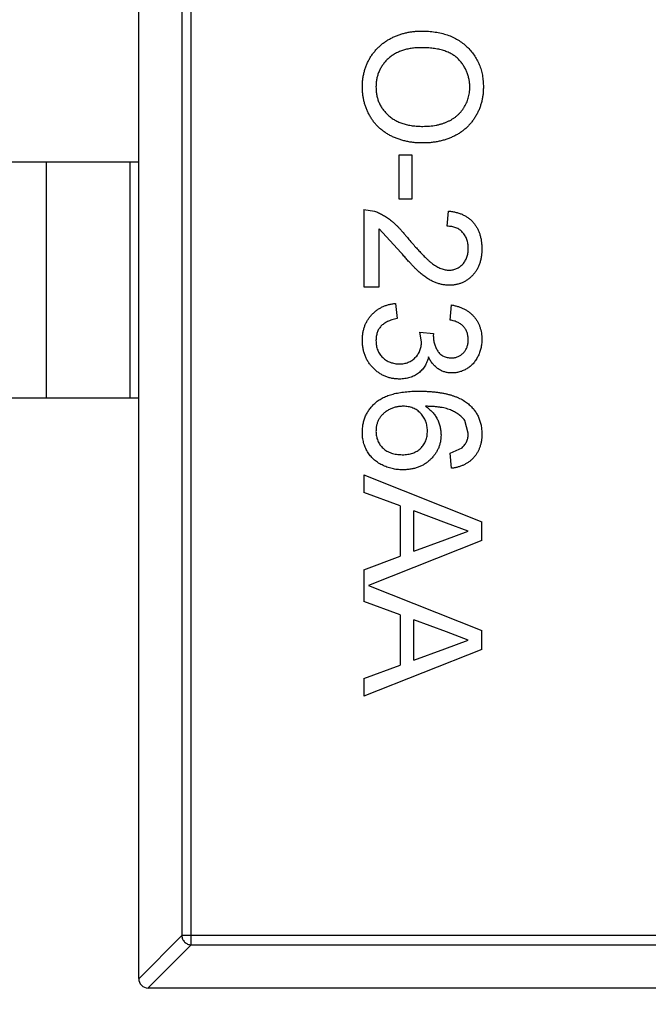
# Model space of a CAD drawing. Header units: millimetres. Extents: x -21 to 173, y -170 to -77.
# Tile 12 of 95: x 117.93 to 119.26, y -147.22 to -145.13. Entities that reach past the tile are written whole.
import ezdxf

# ---------------------------------------------------------------- set-up
doc = ezdxf.new("R2010")
doc.units = ezdxf.units.MM
doc.header["$LTSCALE"] = 1.21
doc.header["$MEASUREMENT"] = 0
doc.header["$PDMODE"] = 3
doc.header["$PDSIZE"] = 0.3125
doc.layers.get('0').update_dxf_attribs({"linetype": 'CONTINUOUS'})
doc.layers.get('DEFPOINTS').update_dxf_attribs({"linetype": 'CONTINUOUS'})
doc.layers.add('Dim', color=3, linetype='CONTINUOUS', lineweight=25)
doc.styles.get("Standard").update_dxf_attribs({"font": 'txt', "width": 0.8})
doc.dimstyles.get("Standard").update_dxf_attribs({"dimtxt": 0.15625, "dimasz": 0.1875, "dimexe": 0.125, "dimexo": 0.0625, "dimgap": 0.09, "dimtad": 0, "dimtih": 1, "dimtoh": 1, "dimzin": 4, "dimdsep": 46, "dimtxsty": 'STANDARD', "dimblk": '_FILLED', "dimblk1": '_FILLED', "dimblk2": '_FILLED', "dimcen": 0.09, "dimazin": 1, "dimtp": 0.01, "dimtm": 0.01, "dimtfac": 1, "dimtofl": 0, "dimtmove": 0, "dimatfit": 3, "dimldrblk": '_FILLED', "dimfxl": 1, "dimtolj": 1, "dimtzin": 4, "dimarcsym": 0})

# ---------------------------------------------------------------- blocks, each defined once
blk = doc.blocks.new('_FILLED')
at = {"color": 0, "linetype": 'ByBlock'}
blk.add_solid([(0, 0), (-1, 0.16667), (-1, -0.16667)], dxfattribs=at)
blk = doc.blocks.new('*D65')
at = {"layer": 'DEFPOINTS', "color": 0}
for p in [(105.5298, -92.6324), (171.1468, -92.6324), (151.3452, -159.3324)]:
    blk.add_point(p, dxfattribs=at)
at = {"layer": 'Dim', "color": 0, "lineweight": -2}
for p, q in [((105.5923, -92.6324), (171.2718, -92.6324)), ((171.1468, -95.1324), (171.1468, -122.059)), ((171.1468, -156.8324), (171.1468, -129.9057)), ((151.4077, -159.3324), (171.2718, -159.3324))]:
    blk.add_line(p, q, dxfattribs=at)
at = {"layer": 'Dim', "color": 0, "lineweight": -2, "xscale": 2.5, "yscale": 2.5, "zscale": 2.5}
for p, rotation in [((171.1468, -92.6324), 90), ((171.1468, -159.3324), 270)]:
    blk.add_blockref('_FILLED', p, dxfattribs=dict(at, rotation=rotation))
at = {"layer": 'Dim', "color": 0, "insert": (171.1468, -125.9824), "char_height": 2.5, "attachment_point": 5, "rotation": 90, "line_spacing_factor": 2.5}
blk.add_mtext('\\A1;66.70', dxfattribs=at)

msp = doc.modelspace()

# ---------------------------------------------------------------- linework, layer by layer
at = {"color": 7, "linetype": 'Continuous'}
for p, q in [((118.1797, -147.1623), (118.1797, -144.2023)), ((118.2711, -144.2934), (118.2711, -147.0711)), ((118.2908, -147.0908), (118.2908, -144.2737)), ((118.7594, -145.4179), (118.7306, -145.4179)), ((118.7306, -145.4179), (118.7306, -145.5108)), ((118.7594, -145.5108), (118.7594, -145.4179)), ((117.5297, -145.4323), (118.1797, -145.4323)), ((117.9836, -145.4323), (117.9836, -145.9323)), ((118.1619, -145.9323), (118.1619, -145.4323)), ((118.7306, -145.5108), (118.7594, -145.5108)), ((118.6569, -145.5333), (118.6569, -145.6967)), ((118.6569, -145.5333), (118.6791, -145.5366)), ((118.8331, -145.5685), (118.8364, -145.5365)), ((118.6889, -145.6967), (118.6889, -145.5744)), ((118.7353, -145.6241), (118.6889, -145.5744)), ((118.6569, -145.6967), (118.6889, -145.6967)), ((118.7242, -145.732), (118.7274, -145.764)), ((118.8396, -145.7672), (118.8428, -145.7352)), ((118.7755, -145.7926), (118.8043, -145.7959)), ((118.7789, -145.8133), (118.7755, -145.7926)), ((118.8043, -145.7959), (118.8039, -145.8005)), ((117.5297, -145.9323), (118.1797, -145.9323)), ((118.878, -146.0071), (118.8706, -145.9798)), ((118.8396, -146.0493), (118.8652, -146.0377)), ((118.8428, -146.0813), (118.8396, -146.0493)), ((118.6569, -146.0952), (118.9069, -146.1945)), ((118.6569, -146.0952), (118.6569, -146.1326)), ((118.7338, -146.1611), (118.6569, -146.1326)), ((118.7338, -146.1611), (118.7338, -146.2676)), ((118.8318, -146.1973), (118.7626, -146.1717)), ((118.7626, -146.257), (118.7626, -146.1717)), ((118.878, -146.2143), (118.8318, -146.1973)), ((118.9069, -146.2342), (118.9069, -146.1945)), ((118.9069, -146.2342), (118.6663, -146.3297)), ((118.7626, -146.257), (118.8283, -146.2327)), ((118.8283, -146.2327), (118.878, -146.2143)), ((118.6569, -146.2961), (118.7338, -146.2676)), ((118.6569, -146.2961), (118.6569, -146.3634)), ((118.6663, -146.3297), (118.9069, -146.4252)), ((118.7338, -146.3918), (118.6569, -146.3634)), ((118.7338, -146.3918), (118.7338, -146.4984)), ((118.8318, -146.428), (118.7626, -146.4024)), ((118.7626, -146.4878), (118.7626, -146.4024)), ((118.878, -146.4451), (118.8318, -146.428)), ((118.9069, -146.465), (118.9069, -146.4252)), ((118.7626, -146.4878), (118.8283, -146.4635)), ((118.8283, -146.4635), (118.878, -146.4451)), ((118.9069, -146.465), (118.6569, -146.5643)), ((118.6569, -146.5268), (118.7338, -146.4984)), ((118.6569, -146.5268), (118.6569, -146.5643)), ((118.1797, -147.1626), (118.2711, -147.0711)), ((119.7882, -147.0711), (118.2711, -147.0711)), ((118.2908, -147.0908), (118.1993, -147.1823)), ((118.2908, -147.0908), (119.7685, -147.0908)), ((119.8597, -147.1823), (118.1997, -147.1823))]:
    msp.add_line(p, q, dxfattribs=at)
msp.add_arc((118.1997, -147.1623), 0.02, 180, 270, dxfattribs=at)
for points, knots in [([(118.6537, -145.2736), (118.6537, -145.2708), (118.6538, -145.2651), (118.6546, -145.2567), (118.6559, -145.2485), (118.6578, -145.2405), (118.6602, -145.2328), (118.6631, -145.2253), (118.6665, -145.218), (118.6704, -145.211), (118.6748, -145.2043), (118.6797, -145.1981), (118.6849, -145.1922), (118.6905, -145.1868), (118.6964, -145.1817), (118.7028, -145.1771), (118.7096, -145.1729), (118.7167, -145.1692), (118.724, -145.1658), (118.7315, -145.163), (118.7391, -145.1605), (118.7468, -145.1585), (118.7546, -145.157), (118.7625, -145.1559), (118.7705, -145.1551), (118.7759, -145.1551), (118.7786, -145.155)], [0, 0, 0, 0, 0.044697, 0.088534, 0.131409, 0.173814, 0.215715, 0.257247, 0.298848, 0.340604, 0.382029, 0.42297, 0.463632, 0.504048, 0.544591, 0.584964, 0.626265, 0.667979, 0.709943, 0.751382, 0.792619, 0.833948, 0.875008, 0.916446, 0.957907, 1, 1, 1, 1]), ([(118.7786, -145.155), (118.7836, -145.1551), (118.7933, -145.1553), (118.8076, -145.1569), (118.8209, -145.1595), (118.8335, -145.1631), (118.8452, -145.1678), (118.8561, -145.1734), (118.8661, -145.1803), (118.8753, -145.188), (118.8834, -145.1966), (118.8906, -145.2058), (118.8966, -145.2157), (118.9016, -145.2261), (118.9054, -145.2372), (118.9081, -145.2489), (118.9098, -145.2611), (118.91, -145.2695), (118.9101, -145.2738)], [0, 0, 0, 0, 0.075226, 0.146575, 0.2145, 0.27953, 0.342403, 0.403496, 0.463762, 0.523864, 0.583252, 0.641302, 0.698898, 0.756295, 0.814628, 0.874325, 0.935783, 1, 1, 1, 1]), ([(118.7782, -145.1903), (118.7745, -145.1904), (118.7675, -145.1905), (118.7572, -145.1917), (118.7476, -145.1935), (118.7384, -145.196), (118.73, -145.1994), (118.722, -145.2035), (118.7147, -145.2083), (118.708, -145.2139), (118.702, -145.2199), (118.6968, -145.2265), (118.6924, -145.2334), (118.6888, -145.2407), (118.686, -145.2484), (118.684, -145.2564), (118.6827, -145.2648), (118.6826, -145.2706), (118.6825, -145.2735)], [0, 0, 0, 0, 0.075964, 0.148125, 0.217201, 0.2833, 0.347202, 0.4093, 0.470426, 0.531588, 0.591739, 0.650258, 0.707303, 0.764208, 0.821148, 0.879119, 0.938423, 1, 1, 1, 1]), ([(118.8812, -145.274), (118.8812, -145.2712), (118.8811, -145.2656), (118.8798, -145.2575), (118.878, -145.2496), (118.8754, -145.242), (118.8721, -145.2348), (118.8679, -145.2279), (118.8631, -145.2212), (118.8575, -145.2148), (118.8511, -145.2089), (118.8436, -145.2039), (118.8351, -145.1997), (118.8256, -145.1962), (118.8151, -145.1935), (118.8037, -145.1917), (118.7913, -145.1905), (118.7826, -145.1904), (118.7782, -145.1903)], [0, 0, 0, 0, 0.055943, 0.110382, 0.164048, 0.216759, 0.269601, 0.323009, 0.377581, 0.433449, 0.490922, 0.550625, 0.613117, 0.679861, 0.751358, 0.828261, 0.910795, 1, 1, 1, 1]), ([(118.7815, -145.3922), (118.7784, -145.3922), (118.7722, -145.3921), (118.7632, -145.3914), (118.7543, -145.3902), (118.7458, -145.3885), (118.7375, -145.3864), (118.7294, -145.3838), (118.7216, -145.3806), (118.714, -145.3771), (118.7068, -145.3731), (118.7, -145.3687), (118.6937, -145.3639), (118.6878, -145.3587), (118.6824, -145.3531), (118.6774, -145.3471), (118.6729, -145.3407), (118.6689, -145.3339), (118.6653, -145.3268), (118.6622, -145.3196), (118.6595, -145.3123), (118.6574, -145.3049), (118.6557, -145.2972), (118.6545, -145.2895), (118.6538, -145.2816), (118.6537, -145.2763), (118.6537, -145.2736)], [0, 0, 0, 0, 0.04756, 0.093962, 0.139112, 0.183626, 0.227457, 0.270703, 0.313611, 0.35626, 0.398366, 0.439557, 0.480045, 0.519888, 0.559658, 0.599421, 0.639208, 0.679668, 0.72002, 0.759859, 0.79956, 0.839199, 0.878956, 0.918794, 0.959083, 1, 1, 1, 1]), ([(118.6825, -145.2735), (118.6826, -145.2765), (118.6827, -145.2823), (118.6839, -145.2908), (118.686, -145.299), (118.6888, -145.3067), (118.6925, -145.314), (118.6969, -145.321), (118.7023, -145.3275), (118.7083, -145.3336), (118.7151, -145.3391), (118.7226, -145.344), (118.7308, -145.3479), (118.7397, -145.3513), (118.7493, -145.3538), (118.7595, -145.3557), (118.7704, -145.3568), (118.7779, -145.3569), (118.7817, -145.357)], [0, 0, 0, 0, 0.061055, 0.119545, 0.176806, 0.232956, 0.288583, 0.344667, 0.401662, 0.46054, 0.520477, 0.581213, 0.643431, 0.707961, 0.775371, 0.846414, 0.921152, 1, 1, 1, 1]), ([(118.9101, -145.2738), (118.91, -145.2766), (118.9099, -145.2822), (118.9092, -145.2905), (118.9078, -145.2986), (118.9061, -145.3064), (118.9037, -145.3141), (118.901, -145.3215), (118.8976, -145.3287), (118.8937, -145.3357), (118.8894, -145.3424), (118.8847, -145.3487), (118.8796, -145.3546), (118.8741, -145.3601), (118.8681, -145.3651), (118.8618, -145.3698), (118.8551, -145.374), (118.8479, -145.3778), (118.8405, -145.3812), (118.8328, -145.3842), (118.8248, -145.3866), (118.8166, -145.3887), (118.8082, -145.3902), (118.7995, -145.3914), (118.7906, -145.3921), (118.7845, -145.3922), (118.7815, -145.3922)], [0, 0, 0, 0, 0.043099, 0.085587, 0.126908, 0.167967, 0.20845, 0.249025, 0.289281, 0.33001, 0.370598, 0.410466, 0.450033, 0.489688, 0.529116, 0.569037, 0.609703, 0.650759, 0.692509, 0.734219, 0.776707, 0.819552, 0.863351, 0.907839, 0.953334, 1, 1, 1, 1]), ([(118.7817, -145.357), (118.7842, -145.3569), (118.789, -145.3569), (118.7962, -145.3564), (118.8031, -145.3556), (118.8098, -145.3546), (118.8162, -145.3531), (118.8225, -145.3514), (118.8284, -145.3493), (118.8341, -145.347), (118.8396, -145.3443), (118.8447, -145.3414), (118.8495, -145.3381), (118.8541, -145.3346), (118.8582, -145.3307), (118.8621, -145.3266), (118.8657, -145.3222), (118.8689, -145.3175), (118.8718, -145.3126), (118.8743, -145.3075), (118.8765, -145.3023), (118.8782, -145.2969), (118.8795, -145.2914), (118.8806, -145.2857), (118.8811, -145.2799), (118.8812, -145.276), (118.8812, -145.274)], [0, 0, 0, 0, 0.050852, 0.099752, 0.147438, 0.194086, 0.239171, 0.28334, 0.326577, 0.368936, 0.410572, 0.451051, 0.490877, 0.530044, 0.568937, 0.607578, 0.64642, 0.685679, 0.724799, 0.763513, 0.802173, 0.84074, 0.879649, 0.919071, 0.959098, 1, 1, 1, 1]), ([(118.6791, -145.5366), (118.682, -145.5377), (118.688, -145.5398), (118.6966, -145.5442), (118.7052, -145.5494), (118.7121, -145.5544), (118.7177, -145.559), (118.722, -145.5628), (118.7265, -145.5671), (118.731, -145.5717), (118.7357, -145.5768), (118.7406, -145.5822), (118.7455, -145.5881), (118.7487, -145.5922), (118.7504, -145.5943)], [0, 0, 0, 0, 0.100388, 0.204407, 0.310686, 0.422157, 0.480685, 0.543238, 0.6095, 0.679555, 0.753841, 0.831641, 0.913813, 1, 1, 1, 1]), ([(118.8364, -145.5365), (118.8391, -145.5368), (118.8446, -145.5374), (118.8524, -145.539), (118.8598, -145.5412), (118.8666, -145.5439), (118.873, -145.5473), (118.8788, -145.551), (118.8841, -145.5555), (118.8889, -145.5604), (118.8931, -145.5659), (118.8968, -145.5718), (118.8999, -145.5782), (118.9025, -145.585), (118.9044, -145.5923), (118.9058, -145.6), (118.9067, -145.6081), (118.9068, -145.6137), (118.9069, -145.6166)], [0, 0, 0, 0, 0.070675, 0.137493, 0.201473, 0.262869, 0.32255, 0.380737, 0.43822, 0.495487, 0.553484, 0.611346, 0.670644, 0.731587, 0.794183, 0.859445, 0.928208, 1, 1, 1, 1]), ([(118.878, -145.6159), (118.878, -145.6141), (118.8779, -145.6107), (118.8773, -145.6058), (118.8765, -145.6011), (118.8751, -145.5966), (118.8735, -145.5924), (118.8714, -145.5885), (118.869, -145.5848), (118.8662, -145.5815), (118.863, -145.5785), (118.8596, -145.5758), (118.8559, -145.5736), (118.8519, -145.5718), (118.8476, -145.5703), (118.8431, -145.5693), (118.8382, -145.5687), (118.8349, -145.5686), (118.8331, -145.5685)], [0, 0, 0, 0, 0.070696, 0.138358, 0.20337, 0.2657, 0.327256, 0.386512, 0.445858, 0.505173, 0.56378, 0.622343, 0.680824, 0.739795, 0.800801, 0.864239, 0.930631, 1, 1, 1, 1]), ([(118.7504, -145.5943), (118.7531, -145.5975), (118.7583, -145.6037), (118.766, -145.6124), (118.7732, -145.6204), (118.78, -145.6275), (118.7862, -145.6338), (118.792, -145.6392), (118.7972, -145.6439), (118.8021, -145.6478), (118.8067, -145.6511), (118.8113, -145.6539), (118.8157, -145.6562), (118.8202, -145.6581), (118.8246, -145.6596), (118.8289, -145.6606), (118.8333, -145.6614), (118.8361, -145.6614), (118.8376, -145.6615)], [0, 0, 0, 0, 0.11141, 0.214526, 0.309417, 0.396087, 0.474284, 0.544374, 0.60642, 0.660582, 0.709794, 0.756451, 0.800767, 0.843168, 0.884295, 0.923885, 0.962359, 1, 1, 1, 1]), ([(118.8379, -145.6935), (118.8354, -145.6934), (118.8304, -145.6933), (118.823, -145.6922), (118.8157, -145.6904), (118.8084, -145.6879), (118.801, -145.6846), (118.7935, -145.6804), (118.7858, -145.6752), (118.7793, -145.6701), (118.7738, -145.6654), (118.7693, -145.6613), (118.7645, -145.6565), (118.7593, -145.6512), (118.7538, -145.6453), (118.7479, -145.6388), (118.7417, -145.6317), (118.7375, -145.6267), (118.7353, -145.6241)], [0, 0, 0, 0, 0.057945, 0.116018, 0.174826, 0.234683, 0.296827, 0.364061, 0.436192, 0.51426, 0.556976, 0.604856, 0.657675, 0.715751, 0.77884, 0.847501, 0.921228, 1, 1, 1, 1]), ([(118.8376, -145.6615), (118.839, -145.6614), (118.8417, -145.6614), (118.8457, -145.6607), (118.8496, -145.6598), (118.8533, -145.6583), (118.8569, -145.6566), (118.8602, -145.6544), (118.8634, -145.6518), (118.8663, -145.6489), (118.8691, -145.6456), (118.8714, -145.642), (118.8735, -145.6383), (118.8752, -145.6343), (118.8764, -145.63), (118.8773, -145.6255), (118.8779, -145.6208), (118.878, -145.6175), (118.878, -145.6159)], [0, 0, 0, 0, 0.061762, 0.121174, 0.179421, 0.236843, 0.294322, 0.353191, 0.412721, 0.474522, 0.537057, 0.599591, 0.662367, 0.725246, 0.790316, 0.857724, 0.927232, 1, 1, 1, 1]), ([(118.9069, -145.6166), (118.9068, -145.6195), (118.9067, -145.6251), (118.9057, -145.6333), (118.9042, -145.6411), (118.9021, -145.6484), (118.8992, -145.6552), (118.8958, -145.6616), (118.8918, -145.6675), (118.8871, -145.6728), (118.882, -145.6777), (118.8766, -145.6819), (118.8709, -145.6855), (118.8649, -145.6885), (118.8585, -145.6907), (118.8519, -145.6923), (118.845, -145.6934), (118.8403, -145.6935), (118.8379, -145.6935)], [0, 0, 0, 0, 0.074712, 0.145539, 0.213339, 0.278615, 0.342094, 0.40389, 0.465063, 0.526577, 0.587328, 0.64638, 0.704345, 0.761672, 0.819418, 0.878039, 0.937796, 1, 1, 1, 1]), ([(118.6537, -145.8097), (118.6537, -145.8071), (118.6538, -145.802), (118.6548, -145.7944), (118.6563, -145.7871), (118.6585, -145.7803), (118.6612, -145.7737), (118.6646, -145.7675), (118.6686, -145.7617), (118.6732, -145.7562), (118.6783, -145.7512), (118.6838, -145.7467), (118.6896, -145.7428), (118.6958, -145.7394), (118.7024, -145.7367), (118.7093, -145.7345), (118.7166, -145.7329), (118.7216, -145.7323), (118.7242, -145.732)], [0, 0, 0, 0, 0.067794, 0.133464, 0.196934, 0.258481, 0.319787, 0.380431, 0.44099, 0.502867, 0.564806, 0.625526, 0.685604, 0.746041, 0.807347, 0.869717, 0.93379, 1, 1, 1, 1]), ([(118.8428, -145.7352), (118.8452, -145.7357), (118.8501, -145.7367), (118.8571, -145.7387), (118.8637, -145.7411), (118.8698, -145.744), (118.8756, -145.7473), (118.8809, -145.7511), (118.8857, -145.7553), (118.8902, -145.76), (118.8941, -145.7649), (118.8975, -145.7703), (118.9004, -145.7759), (118.9027, -145.7818), (118.9046, -145.788), (118.9059, -145.7945), (118.9067, -145.8013), (118.9068, -145.8059), (118.9069, -145.8083)], [0, 0, 0, 0, 0.071036, 0.139343, 0.204958, 0.268332, 0.330129, 0.390664, 0.450861, 0.510587, 0.570374, 0.629455, 0.687994, 0.747581, 0.807839, 0.870034, 0.93381, 1, 1, 1, 1]), ([(118.7274, -145.764), (118.7255, -145.7644), (118.7217, -145.7653), (118.7164, -145.7669), (118.7114, -145.7685), (118.707, -145.7706), (118.7028, -145.7727), (118.6992, -145.7751), (118.6959, -145.7776), (118.693, -145.7804), (118.6905, -145.7834), (118.6883, -145.7866), (118.6865, -145.7901), (118.6851, -145.7938), (118.6839, -145.7977), (118.6831, -145.8019), (118.6826, -145.8063), (118.6825, -145.8093), (118.6825, -145.8109)], [0, 0, 0, 0, 0.082566, 0.15976, 0.233155, 0.301356, 0.365752, 0.426437, 0.484185, 0.539549, 0.593156, 0.647048, 0.701446, 0.757, 0.81384, 0.873058, 0.934963, 1, 1, 1, 1]), ([(118.878, -145.8093), (118.8779, -145.8066), (118.8777, -145.8014), (118.8758, -145.794), (118.8728, -145.7873), (118.8693, -145.7823), (118.8659, -145.7788), (118.863, -145.7764), (118.8598, -145.7742), (118.8564, -145.7723), (118.8526, -145.7707), (118.8485, -145.7692), (118.8441, -145.7681), (118.8411, -145.7675), (118.8396, -145.7672)], [0, 0, 0, 0, 0.127797, 0.246795, 0.362284, 0.477652, 0.536237, 0.59559, 0.656344, 0.719085, 0.784349, 0.852876, 0.924551, 1, 1, 1, 1]), ([(118.7321, -145.8922), (118.7294, -145.8922), (118.7241, -145.892), (118.7163, -145.8909), (118.7089, -145.8891), (118.7017, -145.8865), (118.6949, -145.8832), (118.6884, -145.8791), (118.6822, -145.8743), (118.6764, -145.8689), (118.671, -145.863), (118.6664, -145.8565), (118.6624, -145.8497), (118.6592, -145.8424), (118.6567, -145.8348), (118.6549, -145.8268), (118.6539, -145.8184), (118.6537, -145.8127), (118.6537, -145.8097)], [0, 0, 0, 0, 0.063503, 0.124805, 0.18492, 0.244376, 0.303775, 0.364133, 0.425376, 0.488388, 0.551743, 0.61386, 0.67564, 0.737737, 0.800417, 0.864658, 0.930985, 1, 1, 1, 1]), ([(118.6825, -145.8109), (118.6825, -145.8127), (118.6826, -145.8163), (118.6833, -145.8215), (118.6844, -145.8264), (118.686, -145.831), (118.688, -145.8354), (118.6905, -145.8395), (118.6934, -145.8433), (118.6968, -145.8468), (118.7005, -145.8499), (118.7044, -145.8527), (118.7085, -145.855), (118.7128, -145.8569), (118.7174, -145.8583), (118.7222, -145.8594), (118.7272, -145.8601), (118.7306, -145.8601), (118.7323, -145.8602)], [0, 0, 0, 0, 0.069461, 0.135658, 0.19962, 0.261651, 0.322053, 0.38234, 0.443223, 0.50493, 0.56682, 0.6276, 0.687476, 0.747351, 0.808174, 0.870133, 0.933721, 1, 1, 1, 1]), ([(118.7323, -145.8602), (118.734, -145.8601), (118.7372, -145.8601), (118.742, -145.8595), (118.7465, -145.8584), (118.7508, -145.8569), (118.7549, -145.8551), (118.7587, -145.8528), (118.7624, -145.8501), (118.7657, -145.847), (118.7688, -145.8436), (118.7715, -145.8399), (118.7738, -145.8361), (118.7756, -145.8319), (118.7771, -145.8276), (118.7781, -145.823), (118.7787, -145.8182), (118.7788, -145.815), (118.7789, -145.8133)], [0, 0, 0, 0, 0.067051, 0.13118, 0.193722, 0.254499, 0.314763, 0.375117, 0.436023, 0.498297, 0.560571, 0.621619, 0.681973, 0.742853, 0.804272, 0.867473, 0.932273, 1, 1, 1, 1]), ([(118.8039, -145.8005), (118.8041, -145.8034), (118.8043, -145.8092), (118.8061, -145.8176), (118.809, -145.8256), (118.8125, -145.8318), (118.8157, -145.8364), (118.8186, -145.8393), (118.8217, -145.8419), (118.8253, -145.8438), (118.8291, -145.8455), (118.8332, -145.8465), (118.8376, -145.8473), (118.8407, -145.8473), (118.8423, -145.8474)], [0, 0, 0, 0, 0.129789, 0.254605, 0.378435, 0.50292, 0.565018, 0.624848, 0.683448, 0.742765, 0.802757, 0.86522, 0.930779, 1, 1, 1, 1]), ([(118.8423, -145.8474), (118.8435, -145.8473), (118.846, -145.8473), (118.8497, -145.8468), (118.8531, -145.8459), (118.8564, -145.8448), (118.8595, -145.8433), (118.8625, -145.8414), (118.8653, -145.8392), (118.8679, -145.8367), (118.8703, -145.834), (118.8723, -145.831), (118.8741, -145.8279), (118.8755, -145.8245), (118.8766, -145.821), (118.8774, -145.8173), (118.878, -145.8133), (118.878, -145.8107), (118.878, -145.8093)], [0, 0, 0, 0, 0.065093, 0.127304, 0.188122, 0.247131, 0.306077, 0.365678, 0.426103, 0.487841, 0.550317, 0.611805, 0.672737, 0.734883, 0.79768, 0.862475, 0.929775, 1, 1, 1, 1]), ([(118.9069, -145.8083), (118.9068, -145.8116), (118.9066, -145.818), (118.9049, -145.8274), (118.9022, -145.8364), (118.8984, -145.8449), (118.8938, -145.8528), (118.8883, -145.8598), (118.882, -145.8658), (118.875, -145.8707), (118.8674, -145.8745), (118.8596, -145.8774), (118.8515, -145.8791), (118.8461, -145.8793), (118.8433, -145.8794)], [0, 0, 0, 0, 0.092054, 0.181008, 0.26913, 0.357137, 0.443549, 0.526433, 0.607453, 0.688385, 0.767854, 0.845531, 0.922529, 1, 1, 1, 1]), ([(118.7937, -145.8453), (118.7933, -145.8471), (118.7924, -145.8506), (118.7906, -145.8557), (118.7884, -145.8604), (118.786, -145.8649), (118.7831, -145.8691), (118.7799, -145.873), (118.7763, -145.8765), (118.7725, -145.8798), (118.7684, -145.8827), (118.7639, -145.8852), (118.7592, -145.8874), (118.7543, -145.8892), (118.7491, -145.8906), (118.7436, -145.8915), (118.7379, -145.8921), (118.7341, -145.8922), (118.7321, -145.8922)], [0, 0, 0, 0, 0.065828, 0.128938, 0.190858, 0.251186, 0.310974, 0.37005, 0.429672, 0.489507, 0.549975, 0.610075, 0.670915, 0.732909, 0.796711, 0.861825, 0.929892, 1, 1, 1, 1]), ([(118.8433, -145.8794), (118.8407, -145.8793), (118.8356, -145.8791), (118.8281, -145.8774), (118.821, -145.8747), (118.8143, -145.8709), (118.8081, -145.8661), (118.8025, -145.8601), (118.7976, -145.8532), (118.795, -145.848), (118.7937, -145.8453)], [0, 0, 0, 0, 0.121951, 0.240787, 0.35855, 0.479066, 0.601519, 0.727551, 0.859932, 1, 1, 1, 1]), ([(118.6537, -146.0055), (118.6537, -146.0023), (118.6539, -145.9962), (118.6552, -145.9871), (118.6574, -145.9785), (118.6605, -145.9703), (118.6644, -145.9625), (118.6693, -145.9553), (118.675, -145.9485), (118.6816, -145.9421), (118.6892, -145.9363), (118.698, -145.9314), (118.7079, -145.9272), (118.719, -145.9237), (118.7311, -145.9211), (118.7444, -145.9192), (118.7588, -145.9181), (118.7687, -145.9179), (118.7739, -145.9179)], [0, 0, 0, 0, 0.056157, 0.110133, 0.162537, 0.213912, 0.265146, 0.31651, 0.369179, 0.423123, 0.479276, 0.538691, 0.601978, 0.670125, 0.74365, 0.82281, 0.908261, 1, 1, 1, 1]), ([(118.7739, -145.9179), (118.7768, -145.9179), (118.7826, -145.9179), (118.7912, -145.9183), (118.7994, -145.9188), (118.8073, -145.9195), (118.8149, -145.9205), (118.8222, -145.9217), (118.8292, -145.923), (118.8359, -145.9246), (118.8423, -145.9264), (118.8484, -145.9285), (118.8542, -145.9307), (118.8597, -145.9331), (118.8648, -145.9358), (118.8697, -145.9387), (118.8742, -145.9417), (118.8771, -145.944), (118.8785, -145.9451)], [0, 0, 0, 0, 0.080034, 0.157854, 0.232564, 0.304731, 0.374384, 0.441663, 0.506048, 0.568692, 0.628715, 0.687238, 0.743227, 0.797567, 0.850239, 0.901629, 0.951067, 1, 1, 1, 1]), ([(118.7398, -145.9499), (118.7373, -145.95), (118.7324, -145.9502), (118.7249, -145.9515), (118.7177, -145.9538), (118.7108, -145.9568), (118.7043, -145.9605), (118.6986, -145.965), (118.6937, -145.97), (118.6896, -145.9757), (118.6864, -145.9819), (118.6841, -145.9885), (118.6827, -145.9956), (118.6826, -146.0005), (118.6825, -146.0031)], [0, 0, 0, 0, 0.086177, 0.171222, 0.257573, 0.34515, 0.431508, 0.513644, 0.593539, 0.672806, 0.752058, 0.831493, 0.913823, 1, 1, 1, 1]), ([(118.7915, -146.0018), (118.7915, -146), (118.7914, -145.9965), (118.7906, -145.9914), (118.7896, -145.9865), (118.788, -145.9817), (118.786, -145.9772), (118.7835, -145.9729), (118.7806, -145.9688), (118.7773, -145.9649), (118.7736, -145.9614), (118.7696, -145.9583), (118.7653, -145.9558), (118.7608, -145.9536), (118.7559, -145.9519), (118.7508, -145.9508), (118.7454, -145.9501), (118.7417, -145.95), (118.7398, -145.9499)], [0, 0, 0, 0, 0.064812, 0.127718, 0.189086, 0.249562, 0.309738, 0.370215, 0.431085, 0.493911, 0.55657, 0.617553, 0.678119, 0.739063, 0.801665, 0.864956, 0.93089, 1, 1, 1, 1]), ([(118.7874, -145.9499), (118.79, -145.9518), (118.7952, -145.9555), (118.802, -145.962), (118.8078, -145.9692), (118.8124, -145.9769), (118.8159, -145.985), (118.8185, -145.9934), (118.82, -146.002), (118.8202, -146.0078), (118.8203, -146.0107)], [0, 0, 0, 0, 0.13549, 0.265229, 0.390778, 0.51542, 0.638317, 0.759642, 0.878902, 1, 1, 1, 1]), ([(118.8706, -145.9798), (118.8689, -145.9777), (118.8653, -145.9734), (118.8588, -145.9678), (118.8511, -145.9628), (118.844, -145.9591), (118.8376, -145.9565), (118.8321, -145.9548), (118.826, -145.9534), (118.8194, -145.9522), (118.8122, -145.9513), (118.8045, -145.9505), (118.7961, -145.9501), (118.7903, -145.95), (118.7874, -145.9499)], [0, 0, 0, 0, 0.088609, 0.181893, 0.280787, 0.38702, 0.444107, 0.506454, 0.574396, 0.647656, 0.726426, 0.811458, 0.90278, 1, 1, 1, 1]), ([(118.8785, -145.9451), (118.8807, -145.9471), (118.8852, -145.9511), (118.891, -145.9579), (118.8959, -145.9652), (118.8999, -145.973), (118.903, -145.9813), (118.9053, -145.9901), (118.9066, -145.9995), (118.9068, -146.0059), (118.9069, -146.0092)], [0, 0, 0, 0, 0.125625, 0.247619, 0.368528, 0.488104, 0.609878, 0.735382, 0.864448, 1, 1, 1, 1]), ([(118.6825, -146.0031), (118.6826, -146.0048), (118.6826, -146.0083), (118.6834, -146.0134), (118.6845, -146.0183), (118.6862, -146.0229), (118.6883, -146.0273), (118.6909, -146.0314), (118.6939, -146.0352), (118.6974, -146.0388), (118.7013, -146.042), (118.7056, -146.0448), (118.7102, -146.0473), (118.7152, -146.0491), (118.7205, -146.0506), (118.7261, -146.0517), (118.732, -146.0524), (118.7361, -146.0524), (118.7382, -146.0525)], [0, 0, 0, 0, 0.063965, 0.124854, 0.184383, 0.242748, 0.2999, 0.357059, 0.415719, 0.475258, 0.535508, 0.596291, 0.657728, 0.721052, 0.786261, 0.853834, 0.925318, 1, 1, 1, 1]), ([(118.7382, -146.0525), (118.7402, -146.0525), (118.7441, -146.0524), (118.7498, -146.0517), (118.7553, -146.0507), (118.7603, -146.0492), (118.7651, -146.0473), (118.7695, -146.0449), (118.7736, -146.0422), (118.7773, -146.0389), (118.7806, -146.0354), (118.7835, -146.0315), (118.786, -146.0273), (118.788, -146.0228), (118.7896, -146.018), (118.7907, -146.0129), (118.7914, -146.0074), (118.7915, -146.0037), (118.7915, -146.0018)], [0, 0, 0, 0, 0.072229, 0.141252, 0.207439, 0.270245, 0.331238, 0.391254, 0.450152, 0.509008, 0.567734, 0.625726, 0.683708, 0.742407, 0.803094, 0.865865, 0.931379, 1, 1, 1, 1]), ([(118.7392, -146.0845), (118.7353, -146.0844), (118.7277, -146.0842), (118.7165, -146.0822), (118.7056, -146.079), (118.6971, -146.0752), (118.6905, -146.0717), (118.6859, -146.0687), (118.6816, -146.0656), (118.6775, -146.0622), (118.6738, -146.0585), (118.6703, -146.0547), (118.6672, -146.0505), (118.6644, -146.0462), (118.6619, -146.0416), (118.6597, -146.0369), (118.6578, -146.032), (118.6563, -146.027), (118.6551, -146.0219), (118.6542, -146.0165), (118.6537, -146.0111), (118.6537, -146.0074), (118.6537, -146.0055)], [0, 0, 0, 0, 0.088899, 0.17544, 0.261633, 0.34801, 0.390819, 0.432814, 0.473776, 0.514166, 0.554107, 0.594121, 0.63362, 0.673585, 0.71348, 0.75336, 0.792891, 0.833007, 0.873643, 0.914893, 0.95695, 1, 1, 1, 1]), ([(118.8203, -146.0107), (118.8203, -146.0132), (118.8201, -146.0181), (118.8191, -146.0254), (118.8172, -146.0324), (118.8148, -146.0392), (118.8115, -146.0456), (118.8077, -146.0517), (118.803, -146.0575), (118.7978, -146.0631), (118.7919, -146.0681), (118.7856, -146.0725), (118.7789, -146.0763), (118.7717, -146.0793), (118.7642, -146.0816), (118.7562, -146.0833), (118.7479, -146.0843), (118.7421, -146.0845), (118.7392, -146.0845)], [0, 0, 0, 0, 0.061347, 0.121203, 0.179863, 0.238152, 0.296252, 0.35519, 0.415676, 0.478379, 0.541524, 0.603977, 0.666513, 0.729491, 0.79371, 0.859736, 0.928449, 1, 1, 1, 1]), ([(118.9069, -146.0092), (118.9068, -146.0116), (118.9067, -146.0164), (118.9059, -146.0234), (118.9046, -146.0301), (118.9027, -146.0364), (118.9003, -146.0424), (118.8974, -146.0481), (118.8939, -146.0535), (118.8899, -146.0584), (118.8855, -146.063), (118.8806, -146.0671), (118.8753, -146.0707), (118.8695, -146.0738), (118.8634, -146.0764), (118.8569, -146.0786), (118.85, -146.0802), (118.8452, -146.081), (118.8428, -146.0813)], [0, 0, 0, 0, 0.068499, 0.134572, 0.198208, 0.259784, 0.319951, 0.379508, 0.438814, 0.498497, 0.558182, 0.617438, 0.677522, 0.737959, 0.80033, 0.86409, 0.930622, 1, 1, 1, 1]), ([(118.8652, -146.0377), (118.8662, -146.0367), (118.8682, -146.0346), (118.8709, -146.0312), (118.8731, -146.0276), (118.8749, -146.0239), (118.8763, -146.0199), (118.8773, -146.0158), (118.8779, -146.0115), (118.878, -146.0085), (118.878, -146.0071)], [0, 0, 0, 0, 0.128545, 0.252818, 0.375212, 0.497113, 0.618546, 0.742222, 0.869458, 1, 1, 1, 1]), ([(118.2711, -147.0711), (118.2711, -147.0737), (118.2723, -147.0788), (118.2767, -147.0852), (118.2831, -147.0896), (118.2882, -147.0908), (118.2908, -147.0908)], [0, 0, 0, 0, 0.249032, 0.5, 0.750968, 1, 1, 1, 1])]:
    msp.add_open_spline(points, degree=3, knots=knots, dxfattribs=at)

# ---------------------------------------------------------------- dimensions: what is measured, and where the dimension line sits
at = {"layer": 'Dim'}
dim = msp.add_linear_dim(base=(171.1468, -92.6324), p1=(151.3452, -159.3324), p2=(105.5298, -92.6324), angle=90, dimstyle='STANDARD', override={"dimtxt": 2.5, "dimasz": 2.5, "dimtih": 0, "dimtoh": 0, "dimzin": 0, "dimcen": 0.198, "dimadec": 0, "dimazin": 0, "dimtp": 0, "dimtm": 0, "dimtdec": 4, "dimtzin": 0}, dxfattribs=at)
dim.commit()
dim.dimension.update_dxf_attribs({"geometry": '*D65', "text_midpoint": (171.1468, -125.9824)})

doc.saveas('drawing.dxf')
